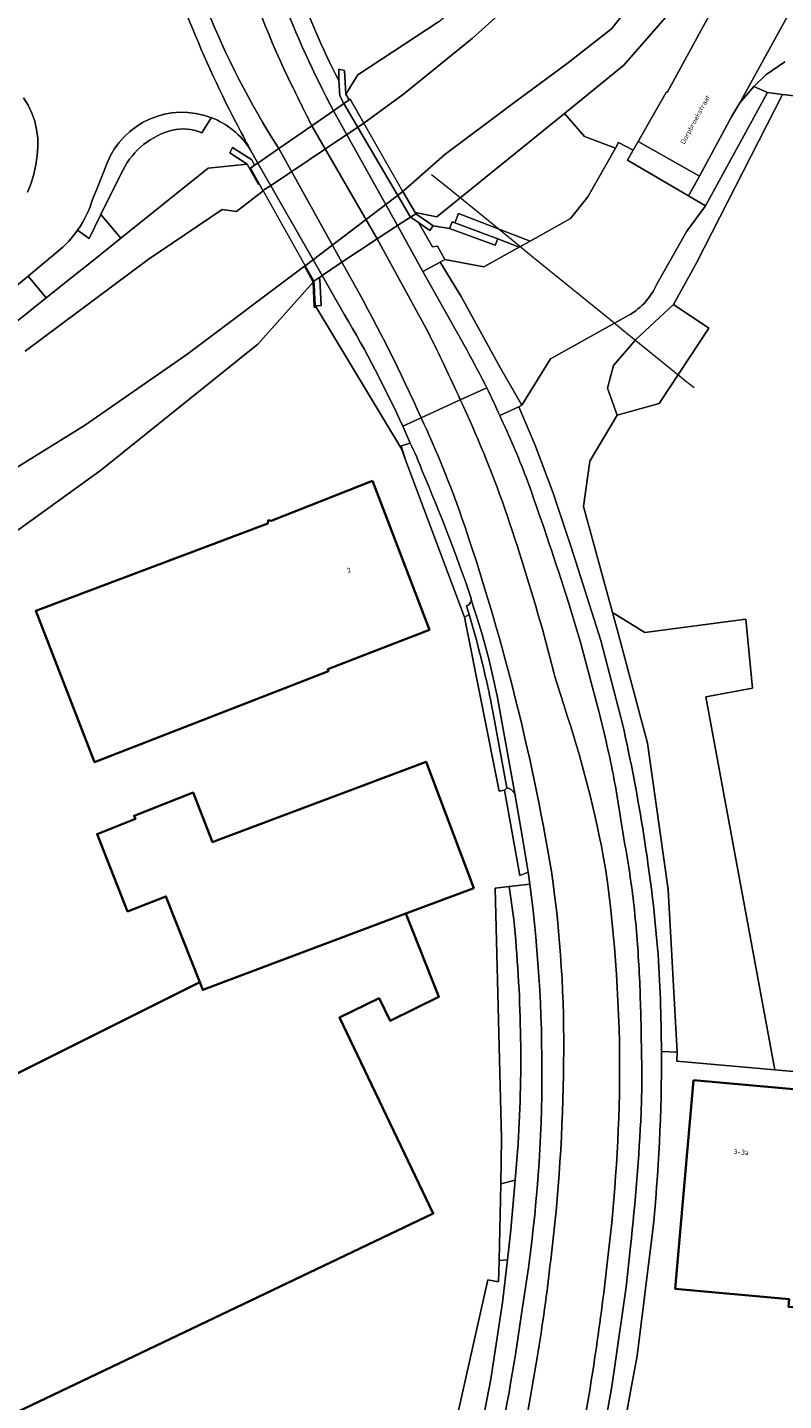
# Model space of a CAD drawing. Header units: metres. Extents: x 201541 to 204988, y 387833 to 394342.
# Tile 123 of 214: x 203682 to 203738, y 391139 to 391241. Entities that reach past the tile are written whole.
import ezdxf
from ezdxf.enums import TextEntityAlignment as Align

# ---------------------------------------------------------------- set-up
doc = ezdxf.new("R2010")
doc.units = ezdxf.units.M
doc.layers.get('Defpoints').update_dxf_attribs({"lineweight": 25})
for name, color, linetype, lineweight in [('B-WE-GR-BEPLANTING_CULTUUR_BODEMBEDEKKER-GV', 90, 'Continuous', 18), ('B-WE-GR-BEPLANTING_CULTUUR_HEESTERS-GV', 90, 'Continuous', 18), ('B-WE-GR-GRAS-GV', 60, 'Continuous', 13), ('B-WE-IE-TERREINAFSCHEIDING_KUNSTMATIG_HEKWERK-G', 20, 'IE-TERREINAFSCHEIDING-KUNSTMATIG', 18), ('B-WE-IE-TERREINAFSCHEIDING_KUNSTMATIG_MUUR-G', 90, 'IE-TERREINAFSCHEIDING-KUNSTMATIG-DICHT', 18), ('B-WE-IE-TERREINAFSCHEIDING_KUNSTMATIG_MUUR-GV', 90, 'Continuous', 18), ('B-WE-KW-KUNSTWERK_DEK-GV', 170, 'Continuous', 18), ('B-WE-KW-KUNSTWERK_DUIKER-G', 170, 'Continuous', 18), ('B-WE-OG-BEBOUWING-GV', 7, 'Continuous', 35), ('B-WE-OG-BEBOUWING-T18', 10, 'Continuous', 18), ('B-WE-OG-BEBOUWING_LOODS-GV', 7, 'Continuous', 35), ('B-WE-OG-TERREIN_CULTUURSCHEIDING-GV', 7, 'Continuous', 18), ('B-WE-OG-TERREIN_ERF-GV', 7, 'Continuous', 18), ('B-WE-OG-WATER-GV', 130, 'Continuous', 18), ('B-WE-OG-WATER_SLOOT-GV', 120, 'Continuous', 18), ('B-WE-OG-WEG-GV', 7, 'Continuous', 18), ('B-WE-VH-ONVERHARD-GV', 252, 'Continuous', 18), ('B-WE-VH-VERHARDING_ASFALT-GV', 252, 'Continuous', 18), ('B-WE-VH-VERHARDING_BETON-GV', 252, 'Continuous', 18), ('B-WE-VH-VERHARDING_BETONSTRAATSTEEN-GV', 252, 'Continuous', 18), ('B-WE-VH-VERHARDING_OPEN-GV', 252, 'Continuous', 18), ('B-WE-VH-VERHARDING_TEGEL-GV', 252, 'Continuous', 18)]:
    doc.layers.add(name, color=color, linetype=linetype, lineweight=lineweight)
doc.styles.add('NLCS-ISO-M200-T18', font='NLCS-ISO.ttf', dxfattribs={"height": 0.36})
doc.linetypes.add('IE-TERREINAFSCHEIDING-KUNSTMATIG', pattern='A,4,[82,NLCS.SHX,S=0.75,R=90,X=0,Y=0],4,-2', length=10)
doc.linetypes.add('IE-TERREINAFSCHEIDING-KUNSTMATIG-DICHT', pattern='A,8,-1,[82,NLCS.SHX,S=0.75,R=90,X=0,Y=0],-1', length=10)

msp = doc.modelspace()

# ---------------------------------------------------------------- linework, layer by layer
at = {"layer": 'B-WE-GR-BEPLANTING_CULTUUR_BODEMBEDEKKER-GV'}
for points in [[(203695.513, 391234.185), (203695.427, 391234.048), (203694.809, 391233.056), (203694.467, 391233.187)], [(203688.766, 391225.218), (203695.269, 391230.423), (203698.167, 391230.733), (203696.873, 391231.572), (203697.071, 391231.975), (203698.504, 391231.06), (203698.719, 391230.646), (203698.962, 391230.815), (203698.403, 391231.825)], [(203688.807, 391230.037), (203687.295, 391226.984), (203688.766, 391225.218)]]:
    msp.add_lwpolyline(points, dxfattribs=at)
for points in [[(203698.403, 391231.825, 0.1588182), (203695.513, 391234.185)], [(203692.349, 391233.194, 0.2144961), (203688.807, 391230.037)], [(203694.467, 391233.187, 0.1572167), (203692.349, 391233.194)]]:
    msp.add_lwpolyline(points, format="xyb", dxfattribs=at)
msp.add_lwpolyline([(203725.54, 391231.933), (203723.254, 391232.786), (203721.76, 391234.509), (203712.279, 391226.808), (203710.654, 391227.131), (203710.704, 391227.043), (203711.563, 391226.454), (203712, 391226.155), (203713.213, 391225.953), (203713.397, 391226.441), (203713.611, 391226.362), (203713.873, 391227.065), (203719.199, 391225.006), (203722.203, 391226.689), (203723.496, 391228.3)], close=True, dxfattribs=at)
at = {"layer": 'B-WE-GR-BEPLANTING_CULTUUR_HEESTERS-GV'}
for points in [[(203716.809, 391225.19), (203716.611, 391224.704), (203713.213, 391225.953), (203712, 391226.155), (203711.76, 391225.805), (203710.902, 391226.387), (203711.936, 391224.58), (203712.308, 391224.633), (203712.859, 391223.645), (203715.768, 391223.083), (203718.381, 391224.547)], [(203725.67, 391212.073), (203728.793, 391212.929), (203732.485, 391218.532), (203729.856, 391220.286), (203727.065, 391217.694), (203725.393, 391215.751), (203724.965, 391214.079)]]:
    msp.add_lwpolyline(points, close=True, dxfattribs=at)
at = {"layer": 'B-WE-GR-GRAS-GV'}
for points in [[(203739.032, 391235.802), (203737.956, 391235.912), (203731.539, 391223.337), (203729.856, 391220.286), (203732.485, 391218.532), (203728.793, 391212.929), (203725.67, 391212.073), (203723.655, 391208.651), (203723.165, 391205.276), (203725.333, 391197.379)], [(203725.333, 391197.379), (203727.741, 391195.892), (203735.242, 391196.887), (203735.726, 391191.749), (203732.275, 391191.112), (203737.399, 391163.351), (203748.725, 391162.343), (203759.708, 391161.767), (203760.172, 391161.743), (203762.235, 391169.354), (203762.522, 391173.834), (203762.549, 391174.253), (203761.409, 391175.882), (203754.674, 391181.93), (203750.765, 391184.947)]]:
    msp.add_lwpolyline(points, dxfattribs=at)
at = {"layer": 'B-WE-IE-TERREINAFSCHEIDING_KUNSTMATIG_HEKWERK-G'}
for points in [[(203737.956, 391235.912), (203731.539, 391223.337), (203729.856, 391220.286)], [(203739.032, 391235.802), (203737.956, 391235.912)], [(203729.856, 391220.286), (203732.485, 391218.532)], [(203732.485, 391218.532), (203728.793, 391212.929)], [(203728.793, 391212.929), (203725.67, 391212.073)], [(203725.67, 391212.073), (203723.655, 391208.651)], [(203723.655, 391208.651), (203723.165, 391205.276)], [(203723.165, 391205.276), (203725.333, 391197.379)], [(203725.333, 391197.379), (203725.757, 391195.833), (203727.938, 391187.657), (203729.472, 391176.779), (203730.149, 391164.667)], [(203759.628, 391161.372), (203730.11, 391164), (203730.149, 391164.667)]]:
    msp.add_lwpolyline(points, dxfattribs=at)
at = {"layer": 'B-WE-IE-TERREINAFSCHEIDING_KUNSTMATIG_MUUR-G'}
for points in [[(203705.512, 391235.949), (203705.415, 391237.701), (203704.979, 391237.793), (203704.971, 391236.967)], [(203704.971, 391236.967), (203705.049, 391235.82), (203705.367, 391235.25)], [(203705.753, 391235.517), (203705.512, 391235.949)], [(203698.719, 391230.646), (203698.504, 391231.06), (203697.071, 391231.975), (203696.873, 391231.572), (203698.167, 391230.733)], [(203698.167, 391230.733), (203699.002, 391229.229)], [(203699.002, 391229.229), (203699.061, 391229.269)], [(203703.082, 391221.963), (203702.434, 391223.139)], [(203703.143, 391220.084), (203703.082, 391221.963)], [(203703.286, 391220.098), (203703.143, 391220.084)]]:
    msp.add_lwpolyline(points, dxfattribs=at)
at = {"layer": 'B-WE-IE-TERREINAFSCHEIDING_KUNSTMATIG_MUUR-GV'}
for points in [[(203705.512, 391235.949), (203705.415, 391237.701), (203704.979, 391237.793), (203704.971, 391236.967), (203705.049, 391235.82), (203705.367, 391235.25), (203705.753, 391235.517)], [(203699.002, 391229.229), (203699.061, 391229.269), (203698.409, 391230.431), (203698.719, 391230.646), (203698.504, 391231.06), (203697.071, 391231.975), (203696.873, 391231.572), (203698.167, 391230.733)], [(203710.31, 391226.789), (203710.902, 391226.387), (203711.76, 391225.805), (203712, 391226.155), (203711.563, 391226.454), (203710.704, 391227.043)], [(203716.809, 391225.19), (203713.611, 391226.362), (203713.397, 391226.441), (203713.213, 391225.953), (203716.611, 391224.704)], [(203702.484, 391223.177), (203702.434, 391223.139), (203703.082, 391221.963), (203703.143, 391220.084), (203703.286, 391220.098), (203703.23, 391220.205), (203703.146, 391221.734), (203703.13, 391222.026), (203703.077, 391222.12)], [(203703.13, 391222.026), (203703.146, 391221.734), (203703.23, 391220.205), (203703.66, 391220.225), (203703.56, 391222.145), (203703.49, 391222.27)]]:
    msp.add_lwpolyline(points, close=True, dxfattribs=at)
at = {"layer": 'B-WE-KW-KUNSTWERK_DEK-GV'}
msp.add_lwpolyline([(203703.49, 391222.27), (203703.531, 391222.298), (203703.589, 391222.337), (203703.744, 391222.443), (203705.215, 391223.441), (203707.829, 391225.188), (203709.344, 391226.165), (203710.31, 391226.789), (203710.704, 391227.043), (203710.654, 391227.131), (203709.752, 391228.704), (203706.837, 391233.786), (203705.818, 391235.562), (203705.753, 391235.517), (203705.367, 391235.25), (203704.584, 391234.708), (203702.978, 391233.596), (203700.514, 391231.889), (203698.962, 391230.815), (203698.719, 391230.646), (203698.409, 391230.431), (203699.061, 391229.269), (203699.348, 391228.76), (203702.484, 391223.177), (203703.077, 391222.12), (203703.13, 391222.026)], close=True, dxfattribs=at)
at = {"layer": 'B-WE-KW-KUNSTWERK_DUIKER-G'}
msp.add_lwpolyline([(203731.39, 391214.085), (203730.972, 391214.424), (203730.183, 391215.066), (203726.304, 391218.219), (203725.545, 391218.836), (203725.138, 391219.167), (203719.314, 391223.901), (203718.411, 391224.635), (203717.867, 391225.078), (203716.9, 391225.864), (203713.849, 391228.344), (203713.058, 391228.988), (203711.88, 391229.945)], dxfattribs=at)
at = {"layer": 'B-WE-OG-BEBOUWING-GV'}
for points in [[(203707.474, 391207.173), (203699.96, 391204.21), (203699.739, 391204.25), (203699.694, 391203.998), (203682.451, 391197.496), (203686.827, 391186.258), (203704.21, 391193.028), (203704.16, 391193.157), (203708.138, 391194.706), (203711.719, 391196.101)], [(203695.968, 391180.448), (203695.599, 391180.309), (203694.149, 391183.992), (203689.764, 391182.265), (203689.858, 391182.027), (203687.012, 391180.906), (203689.282, 391175.142), (203692.128, 391176.263), (203694.638, 391169.89), (203694.868, 391169.306), (203709.972, 391174.987), (203715.01, 391176.882), (203711.473, 391186.282)], [(203731.353, 391162.601), (203729.996, 391147.067), (203738.471, 391146.302), (203738.421, 391145.732), (203740.982, 391145.509), (203741.031, 391146.072), (203742.919, 391145.919), (203743.013, 391146.996), (203745.89, 391146.745), (203746.007, 391150.201), (203746.491, 391150.185), (203746.561, 391150.183), (203746.69, 391152.449), (203742.554, 391152.811), (203742.822, 391155.889), (203746.145, 391155.787), (203746.325, 391161.63), (203739.913, 391161.828)]]:
    msp.add_lwpolyline(points, close=True, dxfattribs=at)
at = {"layer": 'B-WE-OG-BEBOUWING_LOODS-GV'}
msp.add_lwpolyline([(203679.063, 391144.827), (203675.459, 391143.106), (203678.52, 391136.697), (203682.124, 391138.418), (203711.998, 391152.685), (203705.037, 391167.263), (203707.97, 391168.69), (203708.79, 391167.018), (203712.419, 391168.796), (203709.972, 391174.987), (203694.868, 391169.306), (203694.638, 391169.89), (203676.276, 391160.719), (203678.57, 391154.894), (203678.739, 391154.466), (203675.291, 391152.76)], close=True, dxfattribs=at)
at = {"layer": 'B-WE-OG-TERREIN_CULTUURSCHEIDING-GV'}
for points in [[(203729.934, 391242.419), (203726.183, 391238.102), (203721.76, 391234.509), (203723.254, 391232.786), (203725.54, 391231.933), (203725.771, 391232.343), (203726.863, 391231.762), (203727.24, 391232.426), (203728.448, 391234.551), (203729.336, 391236.107), (203729.386, 391236.067), (203742.661, 391260.409)], [(203738.132, 391238.348), (203736.739, 391237.384), (203735.833, 391236.506)], [(203728.968, 391164.735), (203730.149, 391164.667), (203729.472, 391176.779), (203727.938, 391187.657), (203725.757, 391195.833), (203725.333, 391197.379), (203723.165, 391205.276), (203723.655, 391208.651), (203725.67, 391212.073), (203724.965, 391214.079), (203725.393, 391215.751), (203727.065, 391217.694), (203729.856, 391220.286), (203731.539, 391223.337), (203737.956, 391235.912), (203736.855, 391236.068), (203732.245, 391227.641), (203730.864, 391225.753)], [(203735.833, 391236.506), (203736.855, 391236.068), (203737.956, 391235.912), (203739.032, 391235.802), (203741.2, 391235.581)], [(203681.895, 391222.398), (203683.235, 391220.79), (203685.053, 391222.246), (203686.714, 391223.575), (203688.766, 391225.218), (203687.295, 391226.984), (203686.411, 391225.198), (203685.564, 391225.828)], [(203730.864, 391225.753), (203728.646, 391221.849)], [(203684.471, 391224.566), (203681.895, 391222.398)], [(203726.312, 391219.372), (203720.709, 391216.251), (203718.595, 391212.798), (203718.366, 391212.69), (203719.548, 391209.874), (203720.89, 391206.324), (203722.263, 391202.243), (203724.473, 391195.304), (203726.069, 391189.09)]]:
    msp.add_lwpolyline(points, dxfattribs=at)
for points in [[(203685.564, 391225.828, -0.052174), (203684.471, 391224.566)], [(203728.646, 391221.849, -0.1773371), (203726.312, 391219.372)], [(203726.069, 391189.09, -0.0338116), (203728.685, 391172.43)], [(203728.685, 391172.43, -0.0156985), (203728.968, 391164.735)]]:
    msp.add_lwpolyline(points, format="xyb", dxfattribs=at)
at = {"layer": 'B-WE-OG-TERREIN_ERF-GV'}
for points in [[(203704.971, 391236.967), (203704.979, 391237.793), (203705.415, 391237.701), (203705.512, 391235.949), (203706.386, 391237.387), (203712.396, 391241.314), (203722.344, 391249.273), (203727.903, 391255.914)], [(203712.206, 391130.514), (203716.068, 391147.74), (203716.859, 391147.584), (203716.893, 391149.181), (203717.015, 391154.877), (203717.087, 391158.267), (203716.618, 391176.87), (203717.646, 391177.008), (203719.184, 391177.186), (203719.058, 391178.069), (203718.44, 391177.815), (203717.864, 391180.995), (203717.29, 391184.165), (203716.894, 391184.093), (203714.32, 391197.045), (203709.974, 391208.672), (203709.64, 391209.565), (203703.286, 391220.098), (203703.143, 391220.084), (203703.082, 391221.963), (203698.97, 391217.334), (203687.26, 391207.949), (203669.412, 391195.073)], [(203676.276, 391160.719), (203694.638, 391169.89), (203692.128, 391176.263), (203689.282, 391175.142), (203687.012, 391180.906), (203689.858, 391182.027), (203689.764, 391182.265), (203694.149, 391183.992), (203695.599, 391180.309), (203695.968, 391180.448), (203711.473, 391186.282), (203715.01, 391176.882), (203709.972, 391174.987), (203712.419, 391168.796), (203708.79, 391167.018), (203707.97, 391168.69), (203705.037, 391167.263), (203711.998, 391152.685), (203682.124, 391138.418), (203678.52, 391136.697)], [(203796.802, 391161.036), (203784.72, 391165.62), (203779.83, 391166.56), (203762.522, 391173.834), (203762.235, 391169.354), (203760.172, 391161.743), (203759.708, 391161.767), (203748.725, 391162.343), (203737.399, 391163.351), (203730.11, 391164), (203730.149, 391164.667), (203728.968, 391164.735)], [(203728.308, 391151.27), (203727.152, 391142.079), (203726.719, 391139.707), (203725.352, 391132.218), (203722.393, 391119.146), (203717.889, 391099.251), (203717.347, 391096.855), (203718.178, 391096.628), (203718.205, 391096.443), (203726.25, 391094.589), (203725.2, 391090.033), (203728.553, 391089.261), (203726.55, 391080.569), (203723.197, 391081.341), (203721.964, 391075.994), (203714.453, 391077.725), (203714.3, 391073.401), (203714.153, 391069.2)]]:
    msp.add_lwpolyline(points, dxfattribs=at)
for points in [[(203699.591, 391252.202, 0.0674758), (203704.971, 391236.967)], [(203728.968, 391164.735, -0.0273336), (203728.308, 391151.27)]]:
    msp.add_lwpolyline(points, format="xyb", dxfattribs=at)
for points in [[(203686.827, 391186.258), (203682.451, 391197.496), (203699.694, 391203.998), (203699.739, 391204.25), (203699.96, 391204.21), (203707.474, 391207.173), (203711.719, 391196.101), (203708.138, 391194.706), (203704.16, 391193.157), (203704.21, 391193.028)], [(203725.333, 391197.379), (203725.757, 391195.833), (203727.938, 391187.657), (203729.472, 391176.779), (203730.149, 391164.667), (203730.11, 391164), (203737.399, 391163.351), (203732.275, 391191.112), (203735.726, 391191.749), (203735.242, 391196.887), (203727.741, 391195.892)], [(203755.677, 391138.817), (203745.632, 391139.158), (203745.855, 391145.719), (203745.89, 391146.745), (203743.013, 391146.996), (203742.919, 391145.919), (203741.031, 391146.072), (203740.982, 391145.509), (203738.421, 391145.732), (203738.471, 391146.302), (203729.996, 391147.067), (203731.353, 391162.601), (203739.913, 391161.828), (203746.325, 391161.63), (203746.145, 391155.787), (203742.822, 391155.889), (203742.554, 391152.811), (203746.69, 391152.449), (203746.561, 391150.183), (203756.052, 391149.86)]]:
    msp.add_lwpolyline(points, close=True, dxfattribs=at)
at = {"layer": 'B-WE-OG-WATER-GV'}
for points in [[(203678.621, 391206.671), (203686.071, 391211.293), (203693.694, 391216.586), (203702.434, 391223.139), (203702.484, 391223.177), (203709.752, 391228.704), (203712.864, 391231.444), (203717.788, 391235.134), (203721.965, 391238.21), (203725.251, 391240.801), (203728.02, 391244.289)], [(203718.523, 391243.361), (203714.907, 391240.074), (203709.784, 391235.934), (203706.837, 391233.786), (203706.601, 391233.614), (203705.578, 391232.93), (203699.908, 391229.13), (203699.453, 391228.842), (203699.348, 391228.76), (203697.375, 391227.216), (203696.305, 391227.367), (203690.806, 391223.64), (203681.652, 391216.822)]]:
    msp.add_lwpolyline(points, dxfattribs=at)
at = {"layer": 'B-WE-OG-WATER_SLOOT-GV'}
for points in [[(203709.752, 391228.704), (203710.654, 391227.131), (203712.279, 391226.808), (203721.76, 391234.509), (203726.183, 391238.102), (203729.934, 391242.419), (203734.669, 391249.447), (203740.963, 391261.573), (203740.407, 391269.44), (203738.615, 391279.412), (203737.737, 391288.872), (203738.779, 391293.319), (203738.925, 391296.271), (203739.282, 391298.155), (203741.986, 391297.722), (203752.482, 391294.895), (203757.901, 391293.642), (203758.797, 391296.09), (203759.11, 391296.946), (203758.768, 391298.061), (203758.547, 391298.782), (203758.156, 391298.864), (203739.735, 391302.745)], [(203728.02, 391244.289), (203725.251, 391240.801), (203721.965, 391238.21), (203717.788, 391235.134), (203712.864, 391231.444), (203709.752, 391228.704)], [(203712.396, 391241.314), (203706.386, 391237.387), (203705.512, 391235.949), (203705.753, 391235.517), (203705.818, 391235.562), (203706.837, 391233.786), (203709.784, 391235.934), (203714.907, 391240.074), (203718.523, 391243.361)], [(203681.652, 391216.822), (203690.806, 391223.64), (203696.305, 391227.367), (203697.375, 391227.216), (203699.348, 391228.76), (203699.061, 391229.269), (203699.002, 391229.229), (203698.167, 391230.733), (203695.269, 391230.423), (203688.766, 391225.218), (203686.714, 391223.575), (203685.053, 391222.246), (203683.235, 391220.79), (203679.668, 391217.935)], [(203669.412, 391195.073), (203687.26, 391207.949), (203698.97, 391217.334), (203703.082, 391221.963), (203702.434, 391223.139), (203693.694, 391216.586), (203686.071, 391211.293), (203678.621, 391206.671)]]:
    msp.add_lwpolyline(points, dxfattribs=at)
for points in [[(203699.908, 391229.13), (203705.578, 391232.93), (203706.601, 391233.614), (203706.837, 391233.786), (203705.818, 391235.562), (203705.753, 391235.517), (203705.367, 391235.25), (203704.584, 391234.708), (203702.978, 391233.596), (203700.514, 391231.889), (203698.962, 391230.815), (203698.719, 391230.646), (203698.409, 391230.431), (203699.061, 391229.269), (203699.348, 391228.76), (203699.453, 391228.842)], [(203702.484, 391223.177), (203703.077, 391222.12), (203703.13, 391222.026), (203703.49, 391222.27), (203703.531, 391222.298), (203703.589, 391222.337), (203703.744, 391222.443), (203705.215, 391223.441), (203707.829, 391225.188), (203709.344, 391226.165), (203710.31, 391226.789), (203710.704, 391227.043), (203710.654, 391227.131), (203709.752, 391228.704)]]:
    msp.add_lwpolyline(points, close=True, dxfattribs=at)
at = {"layer": 'B-WE-OG-WEG-GV'}
for points in [[(203679.668, 391217.935), (203683.235, 391220.79), (203681.895, 391222.398), (203680.596, 391221.328)], [(203717.987, 391174.558), (203717.646, 391177.008), (203716.618, 391176.87), (203717.087, 391158.267), (203717.015, 391154.877)], [(203717.015, 391154.877), (203718.081, 391155.147), (203718.318, 391157.882)]]:
    msp.add_lwpolyline(points, dxfattribs=at)
msp.add_lwpolyline([(203718.318, 391157.882, 0.040116), (203717.987, 391174.558)], format="xyb", dxfattribs=at)
msp.add_lwpolyline([(203706.108, 391094.533), (203713.823, 391128.775), (203715.282, 391135.218), (203716.29, 391140.356), (203717.159, 391146.054), (203717.514, 391149.237), (203716.893, 391149.181), (203716.859, 391147.584), (203716.068, 391147.74), (203712.206, 391130.514), (203711.576, 391127.159), (203704.881, 391095.905), (203704.416, 391091.228), (203704.44, 391091.349), (203705.29, 391095.575), (203706.34, 391097.045)], close=True, dxfattribs=at)
at = {"layer": 'B-WE-VH-ONVERHARD-GV'}
for points in [[(203705.413, 391219.525), (203703.744, 391222.443), (203703.589, 391222.337), (203703.531, 391222.298), (203703.49, 391222.27), (203703.56, 391222.145), (203703.66, 391220.225), (203703.23, 391220.205), (203703.286, 391220.098), (203709.64, 391209.565), (203709.974, 391208.672), (203709.607, 391209.769), (203709.972, 391209.89), (203710.275, 391209.99)], [(203710.275, 391209.99), (203709.73, 391211.242)], [(203717.478, 391184.352), (203717.29, 391184.165), (203717.864, 391180.995), (203718.44, 391177.815), (203719.058, 391178.069)], [(203718.666, 391180.474), (203718.073, 391183.914)]]:
    msp.add_lwpolyline(points, dxfattribs=at)
for points in [[(203709.73, 391211.242, 0.0261583), (203705.413, 391219.525)], [(203718.073, 391183.914, 0.1713598), (203717.478, 391184.352)], [(203719.058, 391178.069, 0.0066787), (203718.666, 391180.474)]]:
    msp.add_lwpolyline(points, format="xyb", dxfattribs=at)
at = {"layer": 'B-WE-VH-VERHARDING_ASFALT-GV'}
for points in [[(203742.661, 391260.409), (203729.386, 391236.067), (203729.336, 391236.107), (203728.448, 391234.551), (203727.24, 391232.426), (203731.789, 391229.841), (203734.199, 391234.291), (203734.807, 391235.286), (203747.549, 391258.526)], [(203747.549, 391258.526), (203734.807, 391235.286), (203735.833, 391236.506), (203736.739, 391237.384), (203738.132, 391238.348)], [(203702.978, 391233.596), (203704.584, 391234.708)], [(203700.462, 391231.981), (203700.514, 391231.889), (203702.978, 391233.596)], [(203698.403, 391231.825), (203698.962, 391230.815), (203700.514, 391231.889), (203700.462, 391231.981)], [(203714.489, 391216.913), (203711.238, 391222.741), (203709.344, 391226.165), (203707.829, 391225.188), (203711.622, 391218.233)], [(203711.622, 391218.233), (203707.829, 391225.188), (203705.215, 391223.441), (203706.154, 391221.753)], [(203706.154, 391221.753), (203705.215, 391223.441), (203703.744, 391222.443), (203705.413, 391219.525)], [(203714.012, 391213.196), (203711.097, 391211.866)], [(203711.097, 391211.866), (203714.012, 391213.196)], [(203715.979, 391214.093), (203714.012, 391213.196)], [(203714.012, 391213.196), (203715.979, 391214.093)], [(203711.097, 391211.866), (203709.73, 391211.242)], [(203709.73, 391211.242), (203711.097, 391211.866)], [(203709.73, 391211.242), (203710.275, 391209.99)], [(203714.804, 391198.51), (203714.819, 391198.43), (203714.854, 391198.25)], [(203724.328, 391189.936), (203722.965, 391195.082), (203722.111, 391197.979), (203721.864, 391198.751)], [(203714.665, 391197.232), (203714.32, 391197.045), (203716.894, 391184.093), (203717.29, 391184.165), (203717.478, 391184.352), (203716.43, 391190.012)], [(203720.959, 391192.931), (203720.114, 391196.153)], [(203720.114, 391196.153), (203720.959, 391192.931)], [(203717.058, 391189.53), (203718.073, 391183.914), (203718.666, 391180.474)], [(203719.058, 391178.069), (203719.184, 391177.186)], [(203722.738, 391134.577), (203718.539, 391115.965), (203720.067, 391115.618), (203722.192, 391124.977), (203724.371, 391134.713), (203725.263, 391139.657), (203725.477, 391141.163), (203725.479, 391141.183), (203726.336, 391147.214), (203726.668, 391150.229)], [(203718.636, 391145.704), (203718.109, 391142.192), (203718.106, 391142.172)], [(203719.725, 391141.95), (203719.729, 391141.97)], [(203719.729, 391141.97), (203719.725, 391141.95)], [(203723.932, 391141.375), (203723.935, 391141.394)], [(203723.935, 391141.394), (203723.932, 391141.375)]]:
    msp.add_lwpolyline(points, dxfattribs=at)
for points in [[(203690.978, 391250.088, 0.0545326), (203697.336, 391233.846)], [(203701.501, 391236.593, -0.0445943), (203697.521, 391246.823)], [(203697.521, 391246.823, 0.0445943), (203701.501, 391236.593)], [(203704.584, 391234.708, -0.0305958), (203700.694, 391243.271)], [(203695.134, 391242.377, 0.0461715), (203700.462, 391231.981)], [(203700.462, 391231.981, -0.0461715), (203695.134, 391242.377)], [(203702.978, 391233.596, -0.00977), (203701.501, 391236.593)], [(203701.501, 391236.593, 0.00977), (203702.978, 391233.596)], [(203697.336, 391233.846, 0.0092964), (203698.403, 391231.825)], [(203706.154, 391221.753, -0.0215076), (203711.097, 391211.866)], [(203711.097, 391211.866, 0.0215076), (203706.154, 391221.753)], [(203705.413, 391219.525, -0.0261583), (203709.73, 391211.242)], [(203714.012, 391213.196, 0.0103941), (203711.622, 391218.233)], [(203711.622, 391218.233, -0.0103941), (203714.012, 391213.196)], [(203715.979, 391214.093, 0.0136498), (203714.489, 391216.913)], [(203717.298, 391205.166, 0.025458), (203714.012, 391213.196)], [(203714.012, 391213.196, -0.025458), (203717.298, 391205.166)], [(203716.95, 391212.025, 0.0101807), (203715.979, 391214.093)], [(203714.114, 391204.473, 0.0249745), (203711.097, 391211.866)], [(203711.097, 391211.866, -0.0249745), (203714.114, 391204.473)], [(203718.911, 391207.444, 0.0173385), (203716.95, 391212.025)], [(203710.275, 391209.99, -0.0261264), (203711.215, 391207.856)], [(203711.215, 391207.856, -0.0161571), (203714.804, 391198.51)], [(203721.864, 391198.751, 0.0081984), (203718.911, 391207.444)], [(203720.114, 391196.153, 0.013766), (203717.298, 391205.166)], [(203717.298, 391205.166, -0.013766), (203720.114, 391196.153)], [(203720.794, 391178.113, 0.0411166), (203714.114, 391204.473)], [(203714.114, 391204.473, -0.0411166), (203720.794, 391178.113)], [(203714.854, 391198.25, -0.0392082), (203717.058, 391189.53)], [(203716.108, 391191.621, 0.0208911), (203714.665, 391197.232)], [(203721.729, 391190.437, -0.0121123), (203720.959, 391192.931)], [(203720.959, 391192.931, 0.0121123), (203721.729, 391190.437)], [(203716.43, 391190.012, 0.0063345), (203716.108, 391191.621)], [(203724.787, 391178.493, 0.0361566), (203721.729, 391190.437)], [(203721.729, 391190.437, -0.0361566), (203724.787, 391178.493)], [(203725.435, 391185.076, 0.0149926), (203724.328, 391189.936)], [(203726.255, 391180.106, 0.0048303), (203725.435, 391185.076)], [(203718.666, 391180.474, -0.0066787), (203719.058, 391178.069)], [(203726.966, 391175.224, 0.0173998), (203726.255, 391180.106)], [(203725.855, 391162.415, 0.0375664), (203724.787, 391178.493)], [(203724.787, 391178.493, -0.0375664), (203725.855, 391162.415)], [(203721.694, 391163.883, 0.039496), (203720.794, 391178.113)], [(203720.794, 391178.113, -0.039496), (203721.694, 391163.883)], [(203719.184, 391177.186, -0.0734387), (203718.636, 391145.704)], [(203727.337, 391170.23, 0.0118085), (203726.966, 391175.224)], [(203727.475, 391165.167, 0.0075052), (203727.337, 391170.23)], [(203727.461, 391160.195, 0.0152855), (203727.475, 391165.167)], [(203720.734, 391149.203, 0.0282057), (203721.694, 391163.883)], [(203721.694, 391163.883, -0.0282057), (203720.734, 391149.203)], [(203724.882, 391148.531, 0.0274381), (203725.855, 391162.415)], [(203725.855, 391162.415, -0.0274381), (203724.882, 391148.531)], [(203726.668, 391150.229, 0.0147526), (203727.461, 391160.195)], [(203719.729, 391141.97, 0.0128592), (203720.734, 391149.203)], [(203720.734, 391149.203, -0.0128592), (203719.729, 391141.97)], [(203723.935, 391141.394, 0.0102158), (203724.882, 391148.531)], [(203724.882, 391148.531, -0.0102158), (203723.935, 391141.394)], [(203718.106, 391142.172, -0.0213299), (203715.861, 391130.966)], [(203718.448, 391135.092, 0.012117), (203719.725, 391141.95)], [(203719.725, 391141.95, -0.012117), (203718.448, 391135.092)], [(203722.738, 391134.577, 0.0094336), (203723.932, 391141.375)], [(203723.932, 391141.375, -0.0094336), (203722.738, 391134.577)]]:
    msp.add_lwpolyline(points, format="xyb", dxfattribs=at)
for points in [[(203702.978, 391233.596), (203707.829, 391225.188), (203709.344, 391226.165), (203704.584, 391234.708)], [(203700.514, 391231.889), (203705.215, 391223.441), (203707.829, 391225.188), (203702.978, 391233.596)], [(203698.962, 391230.815), (203703.744, 391222.443), (203705.215, 391223.441), (203700.514, 391231.889)]]:
    msp.add_lwpolyline(points, close=True, dxfattribs=at)
at = {"layer": 'B-WE-VH-VERHARDING_BETON-GV'}
for points in [[(203695.513, 391234.185, 0.4134922), (203687.726, 391230.758)], [(203688.807, 391230.037, -0.2144961), (203692.349, 391233.194)], [(203692.349, 391233.194, -0.1572167), (203694.467, 391233.187)], [(203686.986, 391228.885, -0.0135707), (203686.693, 391228.19)], [(203686.693, 391228.19, -0.0819985), (203685.564, 391225.828)]]:
    msp.add_lwpolyline(points, format="xyb", dxfattribs=at)
for points in [[(203694.467, 391233.187), (203694.809, 391233.056), (203695.427, 391234.048), (203695.513, 391234.185)], [(203687.726, 391230.758), (203686.986, 391228.885)], [(203685.564, 391225.828), (203686.411, 391225.198), (203687.295, 391226.984), (203688.807, 391230.037)]]:
    msp.add_lwpolyline(points, dxfattribs=at)
at = {"layer": 'B-WE-VH-VERHARDING_BETONSTRAATSTEEN-GV'}
for points in [[(203697.336, 391233.846, -0.0545326), (203690.978, 391250.088)], [(203687.726, 391230.758, -0.4134922), (203695.513, 391234.185)], [(203695.513, 391234.185, -0.1588182), (203698.403, 391231.825)], [(203698.403, 391231.825, -0.0092964), (203697.336, 391233.846)], [(203686.693, 391228.19, 0.0135707), (203686.986, 391228.885)], [(203685.564, 391225.828, 0.0819985), (203686.693, 391228.19)], [(203684.471, 391224.566, 0.052174), (203685.564, 391225.828)], [(203726.312, 391219.372, 0.1773371), (203728.646, 391221.849)], [(203714.489, 391216.913, -0.0136498), (203715.979, 391214.093)], [(203715.979, 391214.093, -0.0101807), (203716.95, 391212.025)], [(203711.215, 391207.856, 0.0261264), (203710.275, 391209.99)], [(203714.804, 391198.51, 0.0161571), (203711.215, 391207.856)], [(203714.819, 391198.43, -0.3361397), (203714.487, 391197.87)], [(203714.487, 391197.87, 0.3361397), (203714.819, 391198.43)], [(203717.058, 391189.53, 0.0392082), (203714.854, 391198.25)], [(203714.665, 391197.232, -0.0208911), (203716.108, 391191.621)], [(203716.108, 391191.621, -0.0063345), (203716.43, 391190.012)], [(203717.478, 391184.352, -0.1713598), (203718.073, 391183.914)]]:
    msp.add_lwpolyline(points, format="xyb", dxfattribs=at)
for points in [[(203681.835, 391228.659), (203682.102, 391229.313), (203682.311, 391229.988), (203682.46, 391230.679), (203682.55, 391231.379), (203682.609, 391232.021), (203682.598, 391232.664), (203682.518, 391233.303), (203682.37, 391233.93), (203682.155, 391234.537), (203681.877, 391235.117), (203681.537, 391235.663)], [(203681.537, 391235.663), (203681.877, 391235.117), (203682.155, 391234.537), (203682.37, 391233.93), (203682.518, 391233.303), (203682.598, 391232.664), (203682.609, 391232.021), (203682.55, 391231.379), (203682.46, 391230.679), (203682.311, 391229.988), (203682.102, 391229.313), (203681.835, 391228.659)], [(203728.646, 391221.849), (203730.864, 391225.753), (203732.245, 391227.641), (203730.971, 391228.383), (203726.442, 391231.021), (203726.863, 391231.762), (203725.771, 391232.343), (203725.54, 391231.933), (203723.496, 391228.3), (203722.203, 391226.689), (203719.199, 391225.006), (203718.381, 391224.547), (203715.768, 391223.083), (203712.859, 391223.645), (203712.507, 391223.449), (203714.068, 391220.881), (203717, 391215.56), (203718.595, 391212.798), (203720.709, 391216.251), (203726.312, 391219.372)], [(203686.986, 391228.885), (203687.726, 391230.758)], [(203680.596, 391221.328), (203681.895, 391222.398), (203684.471, 391224.566)], [(203716.95, 391212.025), (203718.366, 391212.69), (203718.595, 391212.798), (203717, 391215.56), (203714.068, 391220.881), (203712.507, 391223.449), (203711.238, 391222.741), (203714.489, 391216.913)], [(203710.275, 391209.99), (203709.972, 391209.89), (203709.607, 391209.769), (203709.974, 391208.672), (203714.32, 391197.045), (203714.665, 391197.232), (203714.487, 391197.87)], [(203714.819, 391198.43), (203714.804, 391198.51)], [(203714.854, 391198.25), (203714.819, 391198.43)], [(203714.487, 391197.87), (203714.665, 391197.232)], [(203716.43, 391190.012), (203717.478, 391184.352)], [(203718.073, 391183.914), (203717.058, 391189.53)]]:
    msp.add_lwpolyline(points, dxfattribs=at)
for points in [[(203705.753, 391235.517), (203705.367, 391235.25), (203710.31, 391226.789), (203710.704, 391227.043), (203710.654, 391227.131), (203709.752, 391228.704), (203706.837, 391233.786), (203705.818, 391235.562)], [(203730.971, 391228.383), (203731.309, 391228.955), (203731.789, 391229.841), (203727.24, 391232.426), (203726.863, 391231.762), (203726.442, 391231.021)], [(203698.409, 391230.431), (203699.061, 391229.269), (203699.348, 391228.76), (203702.484, 391223.177), (203703.077, 391222.12), (203703.13, 391222.026), (203703.49, 391222.27), (203703.531, 391222.298), (203703.589, 391222.337), (203703.744, 391222.443), (203698.962, 391230.815), (203698.719, 391230.646)]]:
    msp.add_lwpolyline(points, close=True, dxfattribs=at)
at = {"layer": 'B-WE-VH-VERHARDING_OPEN-GV'}
msp.add_lwpolyline([(203717.015, 391154.877), (203716.893, 391149.181), (203717.514, 391149.237), (203717.762, 391151.458), (203718.081, 391155.147)], close=True, dxfattribs=at)
at = {"layer": 'B-WE-VH-VERHARDING_TEGEL-GV'}
for points in [[(203704.971, 391236.967, -0.0674758), (203699.591, 391252.202)], [(203700.694, 391243.271, 0.0305958), (203704.584, 391234.708)], [(203716.95, 391212.025, -0.0173385), (203718.911, 391207.444)], [(203718.911, 391207.444, -0.0081984), (203721.864, 391198.751)], [(203724.328, 391189.936, -0.0149926), (203725.435, 391185.076)], [(203728.685, 391172.43, 0.0338116), (203726.069, 391189.09)], [(203725.435, 391185.076, -0.0048303), (203726.255, 391180.106)], [(203726.255, 391180.106, -0.0173998), (203726.966, 391175.224)], [(203718.636, 391145.704, 0.0734387), (203719.184, 391177.186)], [(203717.987, 391174.558, -0.040116), (203718.318, 391157.882)], [(203726.966, 391175.224, -0.0118085), (203727.337, 391170.23)], [(203728.968, 391164.735, 0.0156985), (203728.685, 391172.43)], [(203727.337, 391170.23, -0.0075052), (203727.475, 391165.167)], [(203727.475, 391165.167, -0.0152855), (203727.461, 391160.195)], [(203728.308, 391151.27, 0.0273336), (203728.968, 391164.735)], [(203727.461, 391160.195, -0.0147526), (203726.668, 391150.229)], [(203715.861, 391130.966, 0.0213299), (203718.106, 391142.172)]]:
    msp.add_lwpolyline(points, format="xyb", dxfattribs=at)
for points in [[(203704.584, 391234.708), (203705.367, 391235.25), (203705.049, 391235.82), (203704.971, 391236.967)], [(203726.069, 391189.09), (203724.473, 391195.304), (203722.263, 391202.243), (203720.89, 391206.324), (203719.548, 391209.874), (203718.366, 391212.69), (203716.95, 391212.025)], [(203721.864, 391198.751), (203722.111, 391197.979), (203722.965, 391195.082), (203724.328, 391189.936)], [(203719.184, 391177.186), (203717.646, 391177.008), (203717.987, 391174.558)], [(203718.318, 391157.882), (203718.081, 391155.147), (203717.762, 391151.458), (203717.514, 391149.237), (203717.159, 391146.054), (203716.29, 391140.356), (203715.282, 391135.218), (203713.823, 391128.775), (203706.108, 391094.533), (203706.088, 391094.322), (203705.652, 391092.41), (203706.538, 391092.225), (203706.519, 391092.04)], [(203711.64, 391077.707), (203712.008, 391077.655), (203713.435, 391077.436), (203713.624, 391077.398), (203713.671, 391077.834), (203713.92, 391077.848), (203716.301, 391088.283), (203718.205, 391096.443), (203718.178, 391096.628), (203717.347, 391096.855), (203717.889, 391099.251), (203722.393, 391119.146), (203725.352, 391132.218), (203726.719, 391139.707), (203727.152, 391142.079), (203728.308, 391151.27)], [(203726.668, 391150.229), (203726.336, 391147.214), (203725.479, 391141.183), (203725.477, 391141.163), (203725.263, 391139.657), (203724.371, 391134.713), (203722.192, 391124.977)], [(203718.106, 391142.172), (203718.109, 391142.192), (203718.636, 391145.704)]]:
    msp.add_lwpolyline(points, dxfattribs=at)
for points in [[(203734.807, 391235.286), (203734.199, 391234.291), (203731.789, 391229.841), (203731.309, 391228.955), (203730.971, 391228.383), (203732.245, 391227.641), (203736.855, 391236.068), (203735.833, 391236.506)], [(203705.367, 391235.25), (203704.584, 391234.708), (203709.344, 391226.165), (203710.31, 391226.789)], [(203709.344, 391226.165), (203711.238, 391222.741), (203712.507, 391223.449), (203712.859, 391223.645), (203712.308, 391224.633), (203711.936, 391224.58), (203710.902, 391226.387), (203710.31, 391226.789)], [(203713.611, 391226.362), (203716.809, 391225.19), (203718.381, 391224.547), (203719.199, 391225.006), (203713.873, 391227.065)]]:
    msp.add_lwpolyline(points, close=True, dxfattribs=at)

# ---------------------------------------------------------------- texts
at = {"layer": 'B-WE-OG-BEBOUWING-T18', "style": 'NLCS-ISO-M200-T18'}
for s, rotation, p in [('2', 20.9, (203705.736, 391200.534)), ('3-3a', 355.1, (203734.901, 391157.249))]:
    msp.add_text(s, height=0.36, rotation=rotation, dxfattribs=at).set_placement(p, align=Align.MIDDLE)
at = {"layer": 'Defpoints', "color": 250, "style": 'NLCS-ISO-M200-T18'}
msp.add_text('Dorpbroekstraat', height=0.36, rotation=61.5, dxfattribs=at).set_placement((203731.525, 391234.027), align=Align.MIDDLE)

doc.saveas('drawing.dxf')
